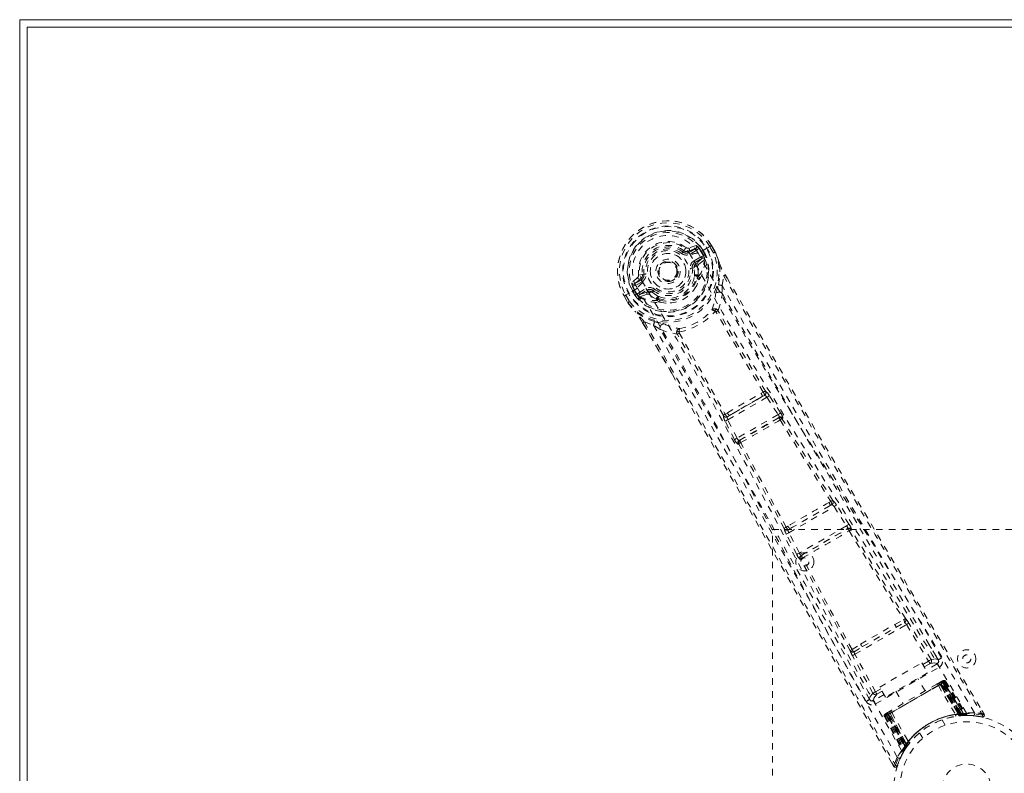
# Model space of a CAD drawing. Header units: inches. Extents: x 16.9 to 112.4, y 51.2 to 74.9.
# Tile 2 of 6: x 16.9 to 32.1, y 63.3 to 74.9. Entities that reach past the tile are written whole.
import ezdxf

# ---------------------------------------------------------------- set-up
doc = ezdxf.new("R2010")
doc.units = ezdxf.units.IN
doc.header["$MEASUREMENT"] = 0
doc.linetypes.add('SLD-Dashed', pattern=[0.075, 0.05, -0.025])
doc.linetypes.add('SLD-Solid', pattern=[0])

msp = doc.modelspace()

# ---------------------------------------------------------------- linework, layer by layer
at = {"color": 7, "linetype": 'SLD-Solid', "lineweight": 15}
for p, q in [((16.862, 74.944), (112.362, 74.944)), ((16.862, 51.194), (16.862, 74.944)), ((16.98, 74.826), (112.244, 74.826)), ((16.98, 51.312), (16.98, 74.826)), ((112.244, 74.826), (16.98, 74.826)), ((16.98, 74.826), (16.98, 51.312))]:
    msp.add_line(p, q, dxfattribs=at)
at = {"color": 7, "linetype": 'SLD-Dashed', "lineweight": 0}
for p, q in [((27.103, 71.356), (27.117, 71.376)), ((27.117, 71.376), (27.124, 71.371)), ((27.191, 71.368), (27.302, 71.409)), ((27.191, 71.368), (27.201, 71.35)), ((27.31, 71.455), (27.195, 71.416)), ((27.302, 71.409), (27.201, 71.35)), ((27.317, 71.383), (27.216, 71.324)), ((27.476, 71.414), (27.339, 71.335)), ((27.385, 71.36), (27.39, 71.362)), ((27.425, 71.292), (27.385, 71.36)), ((27.425, 71.302), (27.39, 71.362)), ((27.416, 71.378), (27.416, 71.377)), ((27.416, 71.377), (27.451, 71.316)), ((27.451, 71.316), (27.451, 71.316)), ((27.496, 71.426), (27.476, 71.414)), ((27.542, 71.453), (27.496, 71.426)), ((27.578, 71.34), (27.521, 71.438)), ((27.545, 71.455), (27.542, 71.453)), ((27.603, 71.354), (27.544, 71.455)), ((27.545, 71.455), (27.604, 71.355)), ((27.606, 71.351), (27.604, 71.355)), ((27.219, 71.309), (27.22, 71.307)), ((27.277, 71.219), (27.39, 71.284)), ((27.292, 71.193), (27.404, 71.258)), ((27.304, 71.171), (27.292, 71.193)), ((27.404, 71.258), (27.304, 71.171)), ((27.344, 71.16), (27.433, 71.236)), ((27.425, 71.302), (27.43, 71.283)), ((27.43, 71.283), (27.425, 71.292)), ((27.437, 71.251), (27.433, 71.236)), ((27.433, 71.236), (27.433, 71.236)), ((27.433, 71.236), (27.433, 71.236)), ((27.437, 71.251), (27.438, 71.257)), ((27.006, 71.142), (27.011, 71.135)), ((27.011, 71.135), (27.018, 71.121)), ((27.277, 71.108), (27.248, 71.104)), ((26.404, 70.959), (26.313, 70.879)), ((26.357, 70.863), (26.448, 70.939)), ((26.458, 70.922), (26.357, 70.863)), ((26.473, 70.896), (26.372, 70.837)), ((26.478, 71.007), (26.419, 70.999)), ((26.448, 70.939), (26.458, 70.922)), ((26.478, 71.007), (26.502, 71.01)), ((26.486, 70.884), (26.485, 70.886)), ((27.324, 70.969), (27.315, 70.985)), ((27.347, 70.976), (27.338, 70.992)), ((27.355, 70.947), (27.353, 70.927)), ((27.709, 70.836), (27.734, 70.984)), ((27.759, 71), (27.786, 70.954)), ((27.785, 70.953), (27.759, 70.999)), ((26.265, 70.715), (26.245, 70.704)), ((26.402, 70.794), (26.265, 70.715)), ((26.363, 70.687), (26.327, 70.749)), ((26.358, 70.766), (26.353, 70.764)), ((26.353, 70.764), (26.388, 70.703)), ((26.397, 70.698), (26.358, 70.766)), ((26.422, 70.725), (26.534, 70.79)), ((26.437, 70.699), (26.549, 70.764)), ((26.562, 70.742), (26.437, 70.699)), ((26.562, 70.742), (26.549, 70.764)), ((26.648, 70.758), (26.63, 70.734)), ((26.198, 70.678), (26.195, 70.676)), ((26.195, 70.676), (26.253, 70.575)), ((26.196, 70.677), (26.254, 70.575)), ((26.245, 70.704), (26.198, 70.678)), ((26.222, 70.689), (26.279, 70.59)), ((26.253, 70.575), (26.255, 70.571)), ((26.363, 70.687), (26.388, 70.703)), ((26.363, 70.687), (26.363, 70.687)), ((26.388, 70.703), (26.402, 70.689)), ((26.402, 70.689), (26.397, 70.698)), ((26.421, 70.67), (26.427, 70.667)), ((26.427, 70.668), (26.427, 70.667)), ((26.427, 70.667), (26.427, 70.667)), ((26.441, 70.663), (26.427, 70.667)), ((26.441, 70.663), (26.551, 70.702)), ((26.709, 70.608), (26.7, 70.623)), ((26.717, 70.64), (26.727, 70.624)), ((26.749, 70.578), (26.73, 70.586)), ((27.614, 70.432), (27.614, 70.432)), ((26.482, 70.263), (26.942, 69.461)), ((26.945, 69.463), (26.484, 70.263)), ((26.509, 70.276), (26.65, 70.224)), ((27.047, 70.105), (27.047, 70.105)), ((28.344, 69.191), (28.309, 69.171)), ((27.797, 68.762), (28.402, 69.111)), ((28.33, 69.121), (27.824, 68.829)), ((28.33, 69.121), (28.364, 69.14)), ((28.402, 69.111), (28.575, 68.844)), ((28.612, 68.869), (28.439, 69.135)), ((27.791, 68.872), (27.757, 68.851)), ((27.902, 68.458), (27.757, 68.741)), ((27.791, 68.81), (27.824, 68.829)), ((27.941, 68.479), (27.797, 68.762)), ((28.575, 68.844), (27.941, 68.479)), ((27.972, 68.444), (28.59, 68.801)), ((28.59, 68.801), (28.579, 68.79)), ((28.639, 68.775), (28.649, 68.786)), ((27.986, 68.447), (27.972, 68.444)), ((27.969, 68.388), (27.955, 68.385)), ((28.741, 67.018), (29.44, 67.421)), ((29.377, 67.437), (28.759, 67.08)), ((29.388, 67.502), (29.359, 67.486)), ((29.377, 67.437), (29.405, 67.452)), ((29.44, 67.421), (29.631, 67.124)), ((29.669, 67.149), (29.478, 67.445)), ((28.487, 67.069), (34.487, 67.069)), ((28.487, 59.069), (28.487, 67.069)), ((28.726, 67.12), (28.698, 67.103)), ((28.759, 67.08), (28.732, 67.064)), ((29.631, 67.124), (28.903, 66.704)), ((28.931, 66.668), (29.648, 67.082)), ((29.648, 67.082), (29.643, 67.075)), ((29.703, 67.061), (29.708, 67.068)), ((28.863, 66.683), (28.701, 66.997)), ((28.903, 66.704), (28.741, 67.018)), ((28.913, 66.609), (28.922, 66.61)), ((28.939, 66.669), (28.931, 66.668)), ((29.761, 65.141), (30.555, 65.599)), ((29.879, 65.259), (30.395, 65.556)), ((30.377, 65.602), (30.515, 65.675)), ((30.395, 65.556), (30.528, 65.631)), ((30.555, 65.599), (30.899, 65.035)), ((30.938, 65.058), (30.593, 65.623)), ((29.716, 65.213), (29.849, 65.297)), ((29.748, 65.18), (29.879, 65.259)), ((31.046, 65.057), (30.899, 65.304)), ((30.039, 64.539), (29.722, 65.12)), ((30.078, 64.561), (29.761, 65.141)), ((30.078, 64.373), (31.062, 64.941)), ((30.144, 64.635), (30.794, 65.01)), ((30.794, 65.01), (30.884, 64.854)), ((30.809, 64.983), (30.899, 65.035)), ((30.832, 64.944), (30.922, 64.996)), ((31.032, 64.993), (30.86, 64.894)), ((31.05, 65.047), (31.048, 65.055)), ((30.884, 64.854), (30.234, 64.479)), ((29.845, 64.695), (29.985, 64.445)), ((30.234, 64.479), (30.144, 64.635)), ((30.256, 64.201), (31.122, 64.701)), ((31.111, 64.694), (30.267, 64.208)), ((30.283, 64.217), (31.095, 64.685)), ((30.843, 64.574), (30.732, 64.766)), ((31.094, 64.718), (31.047, 64.691)), ((31.047, 64.691), (31.08, 64.71)), ((31.049, 64.659), (31.314, 64.21)), ((31.075, 64.674), (31.076, 64.675)), ((31.367, 64.207), (31.075, 64.674)), ((31.134, 64.708), (31.076, 64.675)), ((31.076, 64.675), (31.368, 64.207)), ((31.085, 64.713), (31.08, 64.71)), ((31.1, 64.688), (31.095, 64.685)), ((31.095, 64.685), (31.364, 64.219)), ((31.101, 64.723), (31.096, 64.719)), ((31.371, 64.219), (31.1, 64.688)), ((31.113, 64.729), (31.107, 64.726)), ((31.111, 64.694), (31.116, 64.698)), ((31.384, 64.221), (31.111, 64.694)), ((31.116, 64.698), (31.392, 64.221)), ((31.128, 64.704), (31.122, 64.701)), ((31.122, 64.701), (31.398, 64.222)), ((31.407, 64.222), (31.128, 64.704)), ((31.447, 64.207), (31.131, 64.71)), ((31.134, 64.708), (31.445, 64.21)), ((31.162, 64.724), (31.15, 64.717)), ((31.15, 64.717), (31.467, 64.21)), ((31.162, 64.724), (31.483, 64.21)), ((30.211, 64.519), (30.048, 64.426)), ((30.078, 64.561), (30.16, 64.608)), ((30.101, 64.522), (30.182, 64.569)), ((30.394, 64.571), (30.506, 64.379)), ((29.986, 64.443), (29.992, 64.436)), ((30.228, 64.185), (30.216, 64.178)), ((30.216, 64.178), (30.501, 63.643)), ((30.228, 64.185), (30.508, 63.657)), ((30.242, 64.227), (30.236, 64.223)), ((30.302, 64.228), (30.244, 64.194)), ((30.244, 64.198), (30.521, 63.673)), ((30.244, 64.194), (30.519, 63.676)), ((30.253, 64.233), (30.248, 64.23)), ((30.256, 64.201), (30.25, 64.198)), ((30.25, 64.198), (30.528, 63.715)), ((30.302, 64.261), (30.255, 64.234)), ((30.533, 63.722), (30.256, 64.201)), ((30.262, 64.204), (30.267, 64.208)), ((30.537, 63.728), (30.262, 64.204)), ((30.269, 64.242), (30.264, 64.239)), ((30.267, 64.208), (30.541, 63.734)), ((30.269, 64.242), (30.302, 64.261)), ((30.283, 64.217), (30.278, 64.214)), ((30.278, 64.214), (30.548, 63.744)), ((30.553, 63.75), (30.283, 64.217)), ((30.302, 64.228), (30.303, 64.228)), ((30.561, 63.741), (30.302, 64.228)), ((30.303, 64.228), (30.561, 63.741)), ((30.329, 64.243), (30.586, 63.789)), ((31.364, 64.219), (31.368, 64.19)), ((31.364, 64.219), (31.371, 64.219)), ((31.368, 64.207), (31.367, 64.207)), ((31.368, 64.207), (31.445, 64.21)), ((31.374, 64.191), (31.368, 64.19)), ((31.371, 64.219), (31.374, 64.191)), ((31.384, 64.221), (31.387, 64.192)), ((31.392, 64.221), (31.384, 64.221)), ((31.392, 64.221), (31.394, 64.193)), ((31.395, 64.193), (31.396, 64.193)), ((31.396, 64.193), (31.413, 64.193)), ((31.398, 64.222), (31.407, 64.222)), ((31.398, 64.222), (31.401, 64.193)), ((31.409, 64.194), (31.401, 64.193)), ((31.407, 64.222), (31.409, 64.194)), ((31.438, 64.195), (31.409, 64.194)), ((31.432, 64.194), (31.471, 64.196)), ((31.467, 64.21), (31.483, 64.21)), ((31.485, 64.197), (31.5, 64.197)), ((31.492, 64.196), (31.508, 64.196)), ((31.671, 64.181), (31.724, 64.173)), ((31.756, 64.216), (31.722, 64.273)), ((31.73, 64.2), (31.724, 64.171)), ((31.155, 64.044), (31.107, 64.128)), ((30.76, 63.928), (30.809, 63.844)), ((30.519, 63.676), (30.561, 63.741)), ((30.528, 63.715), (30.533, 63.722)), ((30.552, 63.699), (30.528, 63.715)), ((30.557, 63.706), (30.533, 63.722)), ((30.541, 63.734), (30.537, 63.728)), ((30.56, 63.711), (30.537, 63.728)), ((30.565, 63.717), (30.541, 63.734)), ((30.548, 63.744), (30.553, 63.75)), ((30.572, 63.727), (30.548, 63.744)), ((30.56, 63.71), (30.564, 63.717)), ((30.561, 63.741), (30.561, 63.741)), ((30.576, 63.733), (30.572, 63.727)), ((30.501, 63.643), (30.508, 63.657)), ((30.501, 63.615), (30.508, 63.628)), ((30.519, 63.646), (30.559, 63.71)), ((30.552, 63.699), (30.547, 63.691)), ((30.557, 63.706), (30.552, 63.699)), ((30.555, 63.704), (30.56, 63.711)), ((30.559, 63.71), (30.56, 63.71)), ((30.326, 63.468), (30.359, 63.409)), ((30.327, 63.468), (30.359, 63.409)), ((30.329, 63.465), (30.361, 63.41)), ((30.359, 63.409), (30.385, 63.424)), ((30.413, 63.415), (30.432, 63.465))]:
    msp.add_line(p, q, dxfattribs=at)
at = {"color": 7, "linetype": 'SLD-Dashed', "lineweight": 0, "flags": 128}
for points in [[(26.485, 70.886), (26.452, 70.955), (26.435, 71.031), (26.434, 71.11), (26.451, 71.189), (26.483, 71.264), (26.529, 71.332), (26.587, 71.391), (26.655, 71.438), (26.73, 71.473), (26.81, 71.494), (26.892, 71.5), (26.973, 71.49), (27.05, 71.465), (27.118, 71.425), (27.175, 71.372), (27.219, 71.309)], [(27.084, 71.333), (27.088, 71.337), (27.091, 71.342), (27.094, 71.346), (27.097, 71.349), (27.099, 71.352), (27.101, 71.354), (27.102, 71.356), (27.103, 71.356)], [(27.216, 71.324), (27.213, 71.329), (27.21, 71.334), (27.208, 71.338), (27.205, 71.342), (27.204, 71.346), (27.202, 71.348), (27.201, 71.35), (27.201, 71.35)], [(27.317, 71.383), (27.314, 71.387), (27.311, 71.392), (27.309, 71.397), (27.306, 71.401), (27.304, 71.404), (27.303, 71.406), (27.302, 71.408), (27.302, 71.409)], [(27.345, 71.419), (27.335, 71.398), (27.317, 71.383)], [(31.607, 64.237), (31.077, 65.14), (30.537, 66.036), (29.991, 66.923), (29.441, 67.805), (28.895, 68.683), (28.358, 69.562), (27.838, 70.446), (27.339, 71.335)], [(27.39, 71.362), (27.393, 71.364), (27.399, 71.368), (27.407, 71.372), (27.416, 71.378)], [(27.451, 71.316), (27.442, 71.311), (27.434, 71.307), (27.428, 71.304), (27.425, 71.302)], [(27.521, 71.438), (27.526, 71.442), (27.531, 71.445), (27.536, 71.448), (27.54, 71.451), (27.543, 71.453), (27.545, 71.454), (27.546, 71.455), (27.545, 71.455)], [(27.604, 71.355), (27.604, 71.355), (27.603, 71.354), (27.601, 71.353), (27.598, 71.351), (27.594, 71.349), (27.589, 71.346), (27.583, 71.343), (27.578, 71.34)], [(27.606, 71.351), (27.605, 71.35), (27.603, 71.35), (27.6, 71.349), (27.597, 71.347), (27.593, 71.346), (27.588, 71.344), (27.583, 71.342), (27.578, 71.34)], [(27.604, 71.355), (27.641, 71.264), (27.665, 71.19)], [(27.669, 71.179), (27.644, 71.257), (27.606, 71.351)], [(31.484, 64.231), (30.954, 65.132), (30.414, 66.024), (29.867, 66.909), (29.317, 67.787), (28.77, 68.662), (28.234, 69.538), (27.716, 70.419), (27.22, 71.307)], [(27.277, 71.219), (27.28, 71.214), (27.283, 71.209), (27.285, 71.204), (27.287, 71.201), (27.289, 71.197), (27.291, 71.195), (27.291, 71.193), (27.292, 71.193)], [(27.39, 71.284), (27.407, 71.29), (27.425, 71.292)], [(27.404, 71.258), (27.404, 71.258), (27.403, 71.26), (27.402, 71.262), (27.4, 71.266), (27.398, 71.269), (27.395, 71.274), (27.392, 71.279), (27.39, 71.284)], [(27.425, 71.302), (27.425, 71.302), (27.425, 71.302)], [(27.653, 70.849), (27.678, 71.007), (27.669, 71.179)], [(27.669, 71.179), (27.668, 71.185), (27.665, 71.19)], [(26.532, 71.014), (26.526, 71.013), (26.521, 71.012), (26.516, 71.011), (26.511, 71.011), (26.507, 71.01), (26.505, 71.01), (26.503, 71.01), (26.502, 71.01)], [(27.218, 71.101), (27.224, 71.101), (27.229, 71.102), (27.235, 71.103), (27.239, 71.103), (27.243, 71.104), (27.246, 71.104), (27.247, 71.104), (27.248, 71.104)], [(27.284, 70.982), (27.285, 71.039), (27.277, 71.108)], [(27.332, 71.127), (27.335, 71.149), (27.344, 71.16)], [(27.338, 70.992), (27.34, 71.054), (27.332, 71.127)], [(26.357, 70.863), (26.358, 70.863), (26.359, 70.861), (26.36, 70.859), (26.362, 70.855), (26.364, 70.851), (26.367, 70.847), (26.369, 70.842), (26.372, 70.837)], [(26.448, 70.939), (26.473, 70.97), (26.478, 70.988)], [(26.473, 70.896), (26.47, 70.9), (26.468, 70.905), (26.465, 70.91), (26.463, 70.914), (26.461, 70.917), (26.46, 70.919), (26.459, 70.921), (26.458, 70.922)], [(26.478, 70.988), (26.479, 70.998), (26.478, 71.007)], [(30.482, 63.652), (29.967, 64.561), (29.464, 65.475), (28.972, 66.391), (28.487, 67.307), (28.002, 68.218), (27.512, 69.12), (27.008, 70.01), (26.487, 70.883)], [(27.283, 70.785), (27.318, 70.839), (27.353, 70.927)], [(27.734, 70.984), (27.74, 70.987), (27.745, 70.99), (27.75, 70.993), (27.754, 70.996), (27.757, 70.998), (27.759, 70.999), (27.76, 71), (27.759, 71)], [(27.734, 70.984), (28.468, 69.717), (29.212, 68.445), (29.949, 67.199), (30.075, 66.986), (30.206, 66.764), (30.316, 66.579), (30.433, 66.382), (30.561, 66.167), (30.7, 65.934), (30.811, 65.747), (30.945, 65.521), (31.111, 65.243), (31.218, 65.062), (31.35, 64.84), (31.484, 64.615), (31.611, 64.401), (31.73, 64.2)], [(27.786, 70.954), (29.078, 68.732), (30.414, 66.473), (31.756, 64.216)], [(26.372, 70.837), (26.35, 70.83), (26.326, 70.831)], [(26.397, 70.698), (26.407, 70.713), (26.422, 70.725)], [(30.415, 63.55), (29.898, 64.46), (29.393, 65.375), (28.897, 66.292), (28.408, 67.208), (27.921, 68.121), (27.428, 69.025), (26.923, 69.917), (26.402, 70.794)], [(26.422, 70.725), (26.425, 70.72), (26.427, 70.715), (26.43, 70.711), (26.432, 70.707), (26.434, 70.704), (26.435, 70.701), (26.436, 70.699), (26.437, 70.699)], [(26.534, 70.79), (26.537, 70.785), (26.54, 70.78), (26.542, 70.776), (26.545, 70.772), (26.547, 70.769), (26.548, 70.766), (26.549, 70.765), (26.549, 70.764)], [(26.63, 70.734), (26.685, 70.693), (26.736, 70.665)], [(26.666, 70.782), (26.662, 70.777), (26.659, 70.773), (26.656, 70.769), (26.653, 70.765), (26.651, 70.762), (26.649, 70.76), (26.648, 70.758), (26.648, 70.758)], [(27.609, 70.704), (27.611, 70.712), (27.614, 70.725)], [(27.647, 70.452), (27.69, 70.578), (27.714, 70.708)], [(31.099, 65.086), (31.03, 65.202), (30.942, 65.35), (30.835, 65.53), (30.71, 65.741), (30.582, 65.955), (30.47, 66.143), (30.392, 66.275), (30.321, 66.393), (30.259, 66.498), (30.18, 66.631), (30.096, 66.771), (30.016, 66.906), (29.601, 67.605), (29.185, 68.31), (28.691, 69.148), (28.192, 70.002), (27.709, 70.836)], [(26.195, 70.676), (26.195, 70.675), (26.196, 70.676), (26.198, 70.677), (26.202, 70.678), (26.206, 70.68), (26.211, 70.683), (26.216, 70.686), (26.222, 70.689)], [(26.279, 70.59), (26.273, 70.587), (26.268, 70.583), (26.263, 70.581), (26.259, 70.578), (26.256, 70.577), (26.254, 70.575), (26.253, 70.575), (26.253, 70.575)], [(26.253, 70.575), (26.313, 70.497), (26.365, 70.439)], [(26.255, 70.571), (26.256, 70.572), (26.258, 70.573), (26.26, 70.575), (26.263, 70.577), (26.266, 70.58), (26.27, 70.583), (26.275, 70.586), (26.279, 70.59)], [(26.255, 70.571), (26.31, 70.499), (26.372, 70.43)], [(26.388, 70.703), (26.388, 70.703), (26.388, 70.703)], [(26.586, 70.696), (26.566, 70.705), (26.551, 70.702)], [(26.7, 70.623), (26.645, 70.653), (26.586, 70.696)], [(26.749, 70.578), (26.842, 70.564), (26.907, 70.568)], [(26.365, 70.439), (26.368, 70.434), (26.372, 70.43)], [(26.667, 70.279), (26.517, 70.336), (26.372, 70.43)], [(27.647, 70.452), (27.64, 70.46), (27.632, 70.465), (27.623, 70.467), (27.615, 70.467), (27.608, 70.463), (27.603, 70.456), (27.6, 70.447), (27.6, 70.437)], [(28.344, 69.191), (27.974, 69.81), (27.614, 70.432)], [(28.378, 69.203), (28.009, 69.822), (27.649, 70.443)], [(26.482, 70.263), (26.482, 70.263), (26.483, 70.263), (26.485, 70.264), (26.489, 70.265), (26.493, 70.268), (26.498, 70.27), (26.504, 70.273), (26.509, 70.276)], [(26.509, 70.276), (27.24, 69.006), (27.968, 67.727), (28.68, 66.466), (28.788, 66.274), (28.9, 66.073), (29, 65.896), (29.097, 65.723), (29.202, 65.535), (29.276, 65.404), (29.352, 65.267), (29.429, 65.131), (29.486, 65.028), (29.555, 64.906), (29.634, 64.764), (29.796, 64.475), (29.896, 64.296), (30.021, 64.074), (30.149, 63.846), (30.27, 63.629), (30.385, 63.424)], [(26.793, 70.251), (26.806, 70.248), (26.814, 70.245)], [(26.65, 70.224), (26.909, 69.774), (27.174, 69.311), (27.445, 68.837), (27.699, 68.39), (27.961, 67.929), (28.232, 67.448), (28.472, 67.022), (28.598, 66.798), (28.732, 66.56), (28.873, 66.308), (29.022, 66.043), (29.156, 65.803), (29.274, 65.593), (29.367, 65.426), (29.472, 65.239), (29.59, 65.028), (29.7, 64.831), (29.794, 64.663), (29.872, 64.524), (29.934, 64.413)], [(26.757, 70.156), (26.883, 70.112), (27.013, 70.086)], [(27.05, 70.119), (27.041, 70.124), (27.032, 70.126), (27.024, 70.125), (27.017, 70.121), (27.012, 70.114), (27.01, 70.106), (27.01, 70.096), (27.013, 70.086)], [(27.05, 70.119), (27.046, 70.112), (27.046, 70.108), (27.046, 70.107), (27.047, 70.105)], [(27.047, 70.105), (27.405, 69.481), (27.757, 68.851)], [(27.729, 68.828), (27.378, 69.457), (27.02, 70.08)], [(26.942, 69.461), (27.787, 67.987), (29.075, 65.7), (30.326, 63.468)], [(27.791, 68.872), (28.05, 69.023), (28.309, 69.171)], [(27.824, 68.829), (28.076, 68.976), (28.33, 69.121)], [(28.402, 69.111), (28.415, 69.119), (28.426, 69.127), (28.435, 69.132), (28.439, 69.135)], [(27.757, 68.741), (27.762, 68.744), (27.771, 68.748), (27.784, 68.755), (27.797, 68.762)], [(27.791, 68.81), (27.79, 68.809), (27.789, 68.807), (27.788, 68.802), (27.788, 68.791), (27.791, 68.777), (27.797, 68.762)], [(28.575, 68.844), (28.587, 68.852), (28.599, 68.86), (28.608, 68.866), (28.612, 68.869)], [(28.575, 68.844), (28.58, 68.837), (28.584, 68.83), (28.587, 68.823), (28.59, 68.817), (28.592, 68.807), (28.59, 68.801)], [(28.605, 68.762), (28.995, 68.132), (29.388, 67.502)], [(29.42, 67.515), (29.028, 68.146), (28.639, 68.775)], [(27.902, 68.458), (27.906, 68.461), (27.916, 68.465), (27.928, 68.472), (27.941, 68.479)], [(27.972, 68.444), (27.966, 68.445), (27.958, 68.452), (27.953, 68.457), (27.949, 68.464), (27.945, 68.471), (27.941, 68.479)], [(28.67, 67.082), (28.32, 67.737), (27.969, 68.388)], [(28.698, 67.103), (28.348, 67.759), (27.997, 68.411)], [(29.44, 67.421), (29.453, 67.43), (29.465, 67.437), (29.474, 67.443), (29.478, 67.445)], [(29.478, 67.445), (29.46, 67.472), (29.458, 67.474)], [(29.631, 67.124), (29.644, 67.133), (29.656, 67.14), (29.665, 67.146), (29.669, 67.149)], [(30.545, 65.69), (30.125, 66.377), (29.703, 67.061)], [(28.701, 66.997), (28.688, 67.026), (28.687, 67.029)], [(28.701, 66.997), (28.706, 67), (28.715, 67.004), (28.728, 67.011), (28.741, 67.018)], [(29.671, 67.047), (30.095, 66.363), (30.515, 65.675)], [(28.863, 66.683), (28.867, 66.685), (28.876, 66.69), (28.889, 66.697), (28.903, 66.704)], [(29.688, 65.195), (29.303, 65.902), (28.922, 66.61)], [(29.716, 65.214), (29.33, 65.922), (28.95, 66.63)], [(29.849, 65.297), (30.112, 65.45), (30.377, 65.602)], [(29.879, 65.259), (30.137, 65.408), (30.395, 65.556)], [(30.555, 65.599), (30.568, 65.607), (30.581, 65.615), (30.59, 65.62), (30.593, 65.623)], [(29.722, 65.12), (29.726, 65.122), (29.735, 65.127), (29.748, 65.134), (29.761, 65.141)], [(30.899, 65.035), (30.913, 65.043), (30.925, 65.05), (30.934, 65.055), (30.938, 65.058)], [(30.922, 64.996), (30.921, 64.997), (30.92, 64.999), (30.918, 65.003), (30.915, 65.008), (30.912, 65.014), (30.908, 65.02), (30.904, 65.027), (30.899, 65.035)], [(30.922, 64.996), (30.996, 65.006), (31.032, 64.993)], [(31.048, 65.055), (31.012, 65.068), (30.938, 65.058)], [(31.062, 64.941), (31.05, 64.961), (31.041, 64.977), (31.034, 64.989), (31.032, 64.993)], [(31.028, 64.68), (30.853, 64.579), (30.675, 64.476), (30.496, 64.373), (30.321, 64.272)], [(31.049, 64.659), (30.871, 64.556), (30.689, 64.451), (30.508, 64.346), (30.329, 64.243)], [(31.035, 64.684), (31.035, 64.684), (31.033, 64.683), (31.031, 64.682), (31.028, 64.68)], [(31.075, 64.674), (31.073, 64.673), (31.067, 64.669), (31.059, 64.665), (31.049, 64.659)], [(31.094, 64.718), (31.094, 64.718), (31.093, 64.718)], [(31.1, 64.688), (31.107, 64.693), (31.114, 64.696), (31.12, 64.7), (31.125, 64.703), (31.13, 64.705), (31.133, 64.707), (31.134, 64.708), (31.134, 64.708)], [(31.11, 64.727), (31.109, 64.727), (31.107, 64.726), (31.104, 64.724), (31.101, 64.723)], [(31.15, 64.717), (31.147, 64.716), (31.14, 64.711), (31.129, 64.705), (31.116, 64.698)], [(31.128, 64.704), (31.141, 64.712), (31.152, 64.718), (31.159, 64.723), (31.162, 64.724)], [(31.135, 64.708), (31.13, 64.713), (31.129, 64.715)], [(30.039, 64.539), (29.993, 64.48), (29.986, 64.443)], [(30.039, 64.539), (30.043, 64.541), (30.052, 64.546), (30.064, 64.553), (30.078, 64.561)], [(30.048, 64.426), (30.055, 64.463), (30.101, 64.522)], [(30.101, 64.522), (30.1, 64.523), (30.099, 64.525), (30.097, 64.529), (30.094, 64.534), (30.091, 64.54), (30.087, 64.546), (30.083, 64.553), (30.078, 64.561)], [(30.048, 64.426), (30.051, 64.421), (30.057, 64.41), (30.067, 64.393), (30.078, 64.373)], [(30.216, 64.178), (30.219, 64.18), (30.226, 64.184), (30.237, 64.19), (30.25, 64.198)], [(30.262, 64.204), (30.249, 64.197), (30.238, 64.191), (30.231, 64.187), (30.228, 64.185)], [(30.248, 64.23), (30.245, 64.228), (30.242, 64.226), (30.24, 64.225), (30.239, 64.225)], [(30.244, 64.194), (30.244, 64.194), (30.246, 64.195), (30.249, 64.197), (30.253, 64.199), (30.258, 64.202), (30.264, 64.206), (30.271, 64.21), (30.278, 64.214)], [(30.329, 64.243), (30.319, 64.237), (30.311, 64.233), (30.305, 64.23), (30.303, 64.228)], [(30.321, 64.272), (30.318, 64.27), (30.316, 64.269), (30.315, 64.268), (30.314, 64.268)], [(31.451, 64.204), (31.447, 64.209), (31.446, 64.211)], [(31.473, 64.196), (31.519, 64.196), (31.577, 64.192)], [(31.497, 64.198), (31.486, 64.205), (31.475, 64.214)], [(31.724, 64.174), (31.732, 64.174), (31.741, 64.176), (31.748, 64.18), (31.754, 64.185), (31.758, 64.192), (31.76, 64.199), (31.76, 64.206), (31.757, 64.213)], [(31.756, 64.216), (31.755, 64.216), (31.754, 64.215), (31.749, 64.211), (31.74, 64.206), (31.735, 64.204), (31.73, 64.2)], [(30.553, 63.75), (30.562, 63.743), (30.569, 63.738), (30.574, 63.734), (30.576, 63.733)], [(30.47, 63.553), (30.495, 63.605), (30.521, 63.65)], [(30.362, 63.411), (30.367, 63.405), (30.374, 63.4), (30.382, 63.397), (30.39, 63.396), (30.397, 63.397), (30.404, 63.4), (30.409, 63.406), (30.413, 63.412)], [(30.414, 63.415), (30.428, 63.456), (30.432, 63.465)]]:
    msp.add_lwpolyline(points, dxfattribs=at)
at = {"color": 7, "linetype": 'SLD-Dashed', "lineweight": 0}
for centre, radius in [((26.875, 71.057), 0.7), ((26.875, 71.057), 0.69), ((26.875, 71.057), 0.623), ((26.875, 71.057), 0.32), ((26.875, 71.057), 0.275), ((26.875, 71.057), 0.188), ((26.875, 71.057), 0.157), ((26.875, 71.057), 0.142), ((26.875, 71.057), 0.139), ((26.875, 71.057), 0.138), ((28.987, 66.569), 0.141), ((28.987, 66.569), 0.0625), ((31.487, 65.069), 0.141), ((31.487, 65.069), 0.0625), ((31.487, 63.069), 1.125), ((31.487, 63.069), 1.03), ((31.487, 63.069), 0.376)]:
    msp.add_circle(centre, radius, dxfattribs=at)
for centre, radius, start, end in [((26.875, 71.057), 0.78, 30.7166, 209.2834), ((26.875, 71.057), 0.78, 30, 209.3038), ((26.875, 71.057), 0.75, 30.5685, 209.4316), ((26.875, 71.057), 0.629, 30.6526, 209.3473), ((26.875, 71.057), 0.599, 30.6527, 209.3473), ((26.867, 71.07), 0.541, 29.3502, 210.6498), ((26.875, 71.057), 0.459, 52.774, 187.226), ((26.875, 71.057), 0.787, 218.0937, 21.9063), ((26.875, 71.057), 0.758, 218.0937, 21.9063), ((26.875, 71.057), 0.632, 215.8274, 24.1725), ((26.875, 71.057), 0.4, 52.774, 187.226), ((26.875, 71.057), 0.376, 52.774, 187.226), ((26.875, 71.057), 0.346, 52.774, 187.2258), ((26.875, 71.057), 0.275, 0.0001, 179.9999), ((27.156, 71.427), 0.119, 232.7727, 300.0007), ((27.156, 71.427), 0.089, 232.774, 300), ((28.314, 70.503), 1.481, 141.6256, 143.9208), ((27.16, 71.433), 0.0715, 239.6356, 295.203), ((27.181, 71.459), 0.0454, 232.4722, 288.7023), ((27.175, 71.394), 0.0301, 301.4207, 47.6541), ((27.331, 71.103), 0.233, 88.0382, 118.5934), ((27.288, 71.435), 0.0299, 298.0462, 42.1104), ((27.182, 71.293), 0.206, 37.6662, 51.6536), ((26.875, 71.057), 0.593, 30.6711, 37.6091), ((26.875, 71.057), 0.602, 216.0327, 23.9673), ((27.336, 71.116), 0.119, 119.9998, 187.2271), ((27.336, 71.116), 0.089, 120, 187.226), ((27.341, 71.118), 0.0649, 124.9194, 188.6816), ((27.319, 71.145), 0.0299, 31.1701, 118.9539), ((26.992, 71.238), 0.441, 323.5923, 359.7446), ((26.947, 71.204), 0.492, 325.7074, 5.4807), ((27.42, 71.231), 0.0306, 55.4266, 120.9248), ((27.323, 71.237), 0.116, 9.6404, 23.099), ((28.772, 71.619), 1.187, 201.2111, 211.4276), ((31.086, 72.208), 3.568, 196.7477, 200.0568), ((26.414, 70.999), 0.119, 299.9995, 7.2273), ((26.875, 71.057), 0.275, 180.0002, 359.9998), ((26.875, 71.057), 0.376, 232.774, 7.226), ((26.875, 71.057), 0.346, 232.774, 7.226), ((27.308, 71.107), 0.031, 40.1773, 178.3518), ((26.342, 70.889), 0.0299, 197.8959, 301.9486), ((26.517, 70.909), 0.206, 188.345, 202.3411), ((26.598, 70.692), 0.221, 120.311, 152.5184), ((26.374, 70.993), 0.0453, 311.2413, 7.5845), ((26.434, 70.966), 0.0301, 192.3503, 298.5768), ((26.414, 70.999), 0.089, 300, 7.226), ((26.869, 71.067), 0.453, 250.4512, 349.5488), ((26.878, 71.051), 0.411, 249.706, 350.2941), ((26.855, 71.091), 0.494, 257.4885, 342.5117), ((26.875, 71.057), 0.157, 275.2931, 320.0155), ((27.313, 70.974), 0.0305, 35.7178, 165.4505), ((27.303, 70.953), 0.0347, 69.3887, 122.7429), ((27.339, 70.946), 0.0459, 91.1375, 121.6934), ((27.348, 70.93), 0.046, 91.1953, 121.7048), ((27.295, 70.953), 0.033, 341.6202, 28.1119), ((27.321, 70.904), 0.0396, 35.1706, 82.8825), ((27.31, 70.95), 0.0448, 356.214, 34.9406), ((26.875, 71.057), 0.593, 202.3909, 209.3289), ((25.818, 71.684), 1.065, 298.5505, 300.1452), ((26.594, 70.687), 0.119, 52.7749, 119.9991), ((26.577, 70.717), 0.0299, 121.0989, 208.7815), ((26.594, 70.687), 0.089, 52.774, 120), ((26.589, 70.684), 0.0649, 51.3164, 115.0794), ((26.615, 70.707), 0.031, 61.5712, 199.9017), ((26.885, 71.04), 0.473, 272.614, 327.3861), ((27.663, 70.676), 0.0608, 32.5718, 152.0018), ((25.521, 71.44), 2.212, 341.1324, 344.4925), ((27.579, 70.394), 0.461, 73.6639, 80.8244), ((33.057, 70.991), 5.35, 181.6654, 183.0322), ((459.69, 321.632), 499.566, 210.15122, 210.90391), ((26.279, 70.59), 0.03, 210.0028, 215.051), ((26.473, 70.738), 0.0864, 214.5701, 232.6877), ((26.451, 70.672), 0.0306, 119.0643, 184.5795), ((26.714, 71.075), 0.499, 234.8891, 273.9929), ((26.66, 71.046), 0.441, 240.2263, 276.4276), ((26.728, 70.636), 0.0305, 74.5491, 204.2845), ((26.739, 70.6), 0.0459, 118.3098, 148.8577), ((26.749, 70.584), 0.046, 118.2923, 148.8087), ((26.75, 70.627), 0.0449, 205.0854, 243.9412), ((26.752, 70.634), 0.0347, 117.2672, 170.6071), ((26.755, 70.642), 0.033, 211.8809, 258.3857), ((26.785, 70.594), 0.0396, 157.1116, 204.8363), ((26.72, 70.782), 0.893, 338.8519, 355.0116), ((25.439, 69.695), 1.187, 28.5738, 38.788), ((23.773, 67.985), 3.568, 39.9434, 43.2522), ((26.869, 71.068), 0.966, 280.8186, 319.1821), ((26.906, 71.003), 0.844, 280.0604, 319.9396), ((27.596, 70.418), 0.0608, 34.0434, 136.226), ((27.546, 70.386), 0.0738, 43.2421, 85.0209), ((27.604, 70.425), 0.0128, 36.6301, 107.6739), ((27.652, 70.373), 0.0708, 92.7158, 122.7158), ((27.66, 70.451), 0.0133, 176.0734, 213.3338), ((27.098, 70.116), 0.461, 159.1756, 166.3332), ((27.221, 72.423), 2.214, 255.5087, 258.8666), ((23.836, 65.664), 5.359, 56.968, 58.3327), ((26.811, 70.184), 0.0608, 88.0023, 207.4259), ((-406.487, -178.456), 499.509, 29.09605, 29.84883), ((27.191, 71.054), 0.893, 244.9888, 261.1478), ((27.068, 70.113), 0.0608, 103.7769, 205.9555), ((27.079, 70.042), 0.0709, 117.2851, 147.2777), ((27.121, 70.141), 0.0738, 154.987, 196.7523), ((27.008, 70.074), 0.0133, 26.8309, 63.9087), ((28.386, 69.131), 0.073, 95.7475, 124.5977), ((28.261, 69.13), 0.104, 5.9689, 36.1372), ((28.34, 69.179), 0.0457, 301.8519, 31.7314), ((28.279, 69.052), 0.181, 27.2202, 56.4669), ((28.23, 69.11), 0.101, 6.5254, 37.7697), ((28.351, 69.084), 0.0575, 27.8252, 77.5889), ((27.788, 68.785), 0.0735, 115.5093, 144.154), ((27.909, 68.839), 0.181, 183.5321, 212.7765), ((27.769, 68.85), 0.0457, 208.2712, 298.146), ((27.852, 68.893), 0.104, 203.8626, 234.0309), ((27.884, 68.91), 0.101, 202.2354, 233.4745), ((11.987, 96.843), 32.593, 299.398, 300.6019), ((9.622, 100.94), 37.361, 299.4614, 300.5383), ((28.601, 68.75), 0.0451, 33.3945, 119.1018), ((28.553, 68.739), 0.0578, 24.2266, 62.3465), ((28.612, 68.762), 0.0451, 33.2271, 119.1397), ((28.648, 68.701), 0.075, 97.073, 124.8932), ((28.488, 68.763), 0.163, 8.1239, 40.2238), ((28.055, 68.514), 0.163, 199.7768, 231.8759), ((27.995, 68.405), 0.0451, 120.8677, 206.7665), ((28.01, 68.409), 0.0451, 120.8953, 206.6078), ((28.044, 68.445), 0.0574, 177.5024, 215.9279), ((28.029, 68.343), 0.075, 115.1035, 142.9403), ((29.436, 67.433), 0.0837, 101.1211, 125.2119), ((29.381, 67.491), 0.0455, 301.2489, 31.8291), ((29.341, 67.405), 0.136, 30.7155, 54.7117), ((45.442, 38.898), 32.801, 119.3609, 120.6391), ((45.751, 38.362), 33.368, 119.3872, 120.6127), ((29.296, 67.435), 0.0814, 1.3143, 38.7469), ((29.318, 67.45), 0.0867, 1.6245, 36.5703), ((29.38, 67.389), 0.068, 28.366, 68.9024), ((28.733, 67.027), 0.0843, 114.8739, 138.7951), ((28.805, 67.095), 0.136, 185.3383, 209.246), ((28.709, 67.103), 0.0448, 207.9376, 252.9034), ((28.71, 67.101), 0.0424, 250.4474, 300.4157), ((28.778, 67.138), 0.0869, 203.4622, 238.3371), ((28.801, 67.15), 0.0814, 201.2434, 238.6905), ((28.799, 67.053), 0.068, 171.1088, 211.6323), ((12.883, 95.293), 32.819, 299.291, 300.709), ((29.592, 67.084), 0.0564, 358.242, 45.7299), ((29.665, 67.036), 0.0451, 32.9894, 119.3784), ((29.621, 67.025), 0.055, 23.1679, 66.328), ((29.67, 67.043), 0.0451, 32.9159, 119.4092), ((29.505, 67.019), 0.209, 13.5047, 38.4151), ((29.723, 66.972), 0.0909, 102.9949, 124.8459), ((10.991, 98.569), 36.642, 299.3488, 300.6512), ((29.057, 66.76), 0.209, 201.5827, 226.4959), ((28.957, 66.718), 0.0564, 194.2719, 241.7503), ((28.954, 66.629), 0.0451, 120.5985, 207.0758), ((28.962, 66.63), 0.0451, 120.6168, 207.0144), ((28.989, 66.548), 0.0908, 115.1465, 137.0239), ((28.994, 66.663), 0.0546, 173.5153, 216.992), ((30.592, 65.557), 0.141, 109.4674, 123.0566), ((30.504, 65.67), 0.0456, 301.7536, 25.8262), ((30.246, 65.422), 0.401, 30.0761, 41.8399), ((30.306, 65.548), 0.0889, 5.6096, 37.6309), ((30.419, 65.623), 0.109, 4.2129, 28.3428), ((30.464, 65.547), 0.105, 29.6295, 52.4727), ((29.931, 65.331), 0.0888, 202.3617, 234.399), ((29.779, 65.089), 0.139, 116.8531, 130.6227), ((29.726, 65.221), 0.0456, 214.1731, 298.2464), ((30.07, 65.32), 0.401, 198.1466, 209.9226), ((29.81, 65.272), 0.111, 211.7845, 235.6572), ((29.852, 65.194), 0.105, 187.5231, 210.3685), ((30.269, 66.453), 1.6, 299.1335, 301.2826), ((31.009, 65.032), 0.105, 300.0067, 30.7352), ((30.899, 65.035), 0.0451, 300.433, 30.8985), ((31.012, 65.031), 0.0423, 298.0412, 23.4299), ((31.016, 64.647), 0.0354, 19.2833, 69.1905), ((31.05, 64.658), 0.0299, 31.7973, 119.8131), ((31.051, 64.659), 0.0299, 31.7966, 119.8122), ((30.704, 64.468), 0.447, 29.0916, 32.8045), ((30.712, 64.473), 0.444, 29.0864, 32.8218), ((31.109, 64.692), 0.03, 31.9307, 119.9381), ((30.739, 64.488), 0.425, 29.0387, 32.9444), ((31.181, 64.575), 0.166, 109.6039, 118.3401), ((30.605, 64.41), 0.586, 29.3937, 32.0333), ((30.76, 64.5), 0.413, 29.0159, 33.031), ((31.125, 64.701), 0.03, 31.9681, 119.9711), ((31.131, 64.656), 0.0742, 65.9462, 103.2628), ((31.136, 64.708), 0.03, 31.9953, 119.9948), ((30.079, 64.561), 0.0451, 209.0374, 299.5683), ((29.169, 65.811), 1.594, 298.7139, 300.8706), ((30.026, 64.464), 0.105, 209.2612, 299.9962), ((30.026, 64.461), 0.0423, 216.5659, 301.9652), ((30.243, 64.192), 0.03, 120.0063, 208.0085), ((30.291, 64.171), 0.0742, 136.7409, 174.0517), ((30.254, 64.199), 0.03, 120.0232, 208.0372), ((30.334, 64.089), 0.164, 121.7086, 130.6236), ((30.27, 64.208), 0.03, 120.0641, 208.0695), ((30.277, 64.206), 0.0356, 112.0687, 200.2914), ((30.612, 64.415), 0.415, 206.9773, 210.9741), ((30.77, 64.505), 0.59, 207.9764, 210.5988), ((30.63, 64.425), 0.423, 207.0453, 210.9706), ((30.657, 64.441), 0.442, 207.1684, 210.9219), ((30.667, 64.447), 0.448, 207.1923, 210.898), ((30.328, 64.242), 0.0299, 120.1885, 208.2053), ((30.329, 64.242), 0.0299, 120.184, 208.2036), ((30.357, 64.267), 0.0369, 171.8625, 219.6635), ((31.487, 63.069), 1.158, 77.8705, 162.129), ((31.503, 63.041), 1.19, 90.8884, 149.1117), ((31.487, 63.069), 1.127, 90.4889, 149.5111), ((31.487, 63.07), 1.155, 94.3786, 145.6215), ((31.486, 63.07), 1.155, 95.0795, 144.9206), ((31.486, 63.07), 1.155, 96.0602, 143.9397), ((31.469, 63.101), 1.12, 97.9469, 142.0531), ((31.348, 64.209), 0.0345, 178.984, 225.1507), ((31.301, 63.48), 0.73, 84.7854, 88.9972), ((31.393, 64.222), 0.0297, 211.4762, 274.5698), ((31.394, 64.222), 0.0297, 211.4839, 274.5171), ((31.31, 63.412), 0.81, 80.3988, 85.669), ((31.487, 63.068), 1.128, 90.8062, 95.734), ((31.314, 63.412), 0.813, 79.1435, 84.4967), ((31.487, 63.069), 1.127, 89.7386, 94.7265), ((31.315, 63.404), 0.823, 78.267, 83.6299), ((31.489, 63.045), 1.153, 89.9609, 94.0333), ((31.471, 64.226), 0.0299, 211.8003, 270.7723), ((31.471, 64.226), 0.03, 226.8881, 271.2733), ((31.492, 64.226), 0.0299, 211.9085, 269.7241), ((31.507, 64.268), 0.0714, 241.6392, 268.9266), ((31.443, 64.221), 0.0429, 324.1659, 13.0256), ((31.487, 63.069), 1.127, 85.3515, 90.4891), ((31.508, 64.226), 0.03, 211.9862, 268.9526), ((31.617, 62.868), 1.37, 90.4508, 95.569), ((31.487, 63.081), 1.115, 88.9539, 89.846), ((31.581, 64.223), 0.03, 265.9337, 29.8292), ((31.488, 63.073), 1.124, 77.9074, 85.363), ((31.508, 63.029), 1.213, 78.1746, 85.3213), ((31.73, 64.2), 0.03, 257.8624, 30.7214), ((31.287, 63.383), 0.828, 156.3871, 161.7159), ((31.271, 63.393), 0.807, 155.4837, 160.875), ((31.281, 63.392), 0.813, 154.3383, 159.5922), ((31.486, 63.07), 1.126, 144.2601, 149.1985), ((30.535, 63.726), 0.0297, 325.4774, 28.5225), ((30.535, 63.727), 0.0297, 325.4363, 28.5157), ((31.222, 63.437), 0.727, 150.9964, 155.2236), ((30.569, 63.759), 0.0345, 14.8526, 61.0205), ((31.596, 62.855), 1.37, 144.4308, 149.5484), ((31.488, 63.069), 1.128, 149.5123, 154.6466), ((30.511, 63.684), 0.0429, 226.9739, 275.8329), ((30.474, 63.629), 0.03, 331.0519, 28.0175), ((30.44, 63.782), 0.138, 299.4164, 323.4574), ((30.482, 63.643), 0.0299, 330.2682, 28.0971), ((31.479, 63.073), 1.119, 148.6459, 150.2483), ((30.493, 63.662), 0.0299, 329.2253, 28.197), ((30.496, 63.661), 0.0273, 327.6475, 32.3065), ((31.508, 63.032), 1.209, 154.6706, 161.8386), ((30.385, 63.424), 0.03, 209.2803, 342.1362), ((30.424, 63.497), 0.0826, 241.7766, 262.6775), ((31.481, 63.071), 1.121, 154.6297, 162.086), ((30.441, 63.565), 0.03, 210.1684, 334.069)]:
    msp.add_arc(centre, radius, start, end, dxfattribs=at)

doc.saveas('drawing.dxf')
